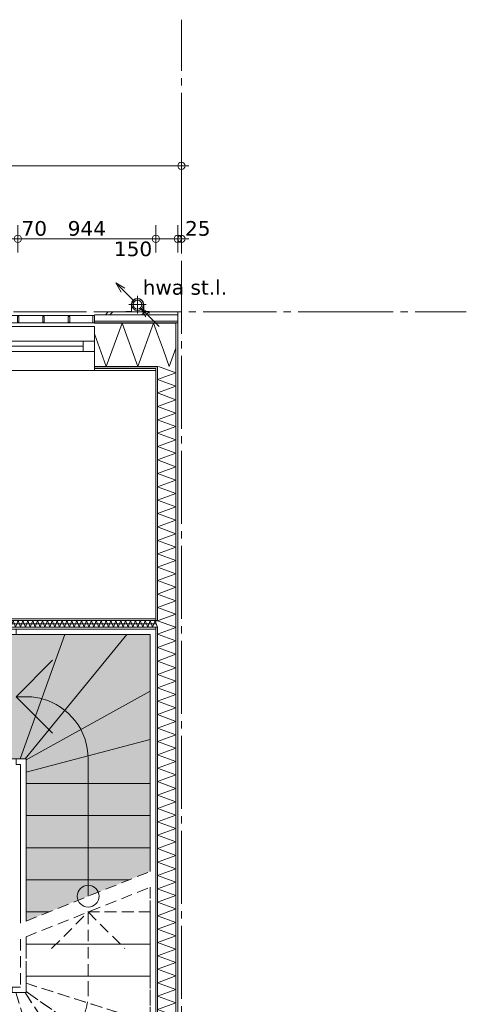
# Model space of a CAD drawing. Header units: millimetres. Extents: x -1649 to 77889, y -1550 to 37834.
# Tile 25 of 27: x 23073 to 26130, y 2512 to 9250. Entities that reach past the tile are written whole.
import ezdxf

# ---------------------------------------------------------------- set-up
doc = ezdxf.new("R2010")
doc.units = ezdxf.units.MM
doc.header["$MEASUREMENT"] = 0
doc.linetypes.add('B0204', pattern=[650, 500, -50, 50, -50])
doc.linetypes.add('B0701', pattern=[117.059997, 77.999997, -39.06])
for name, color, linetype in [('24 Trappen', 7, 'Continuous'), ('24 Trappen Afdek-arcering', 7, 'Continuous'), ('34 Balustrades', 7, 'Continuous'), ('52 Riolering.SCHOON', 7, 'Continuous'), ('A Stramien.module', 7, 'Continuous'), ('New_21 Buitenwanden', 7, 'Continuous'), ('New_21 Buitenwanden 2D arcering', 7, 'Continuous'), ('New_21 Buitenwanden Afdek-arcering', 7, 'Continuous'), ('New_21 Buitenwanden Deuren', 7, 'Continuous'), ('New_21 Buitenwanden Doorsnede-arcering', 7, 'Continuous'), ('New_21 Buitenwanden Laagscheidingslijnen', 7, 'Continuous'), ('New_21 Buitenwanden Ramen', 7, 'Continuous'), ('New_22 C Binnenwanden', 7, 'Continuous'), ('New_22 C Binnenwanden Deuren', 7, 'Continuous'), ('New_22 C Binnenwanden Doorsnede-arcering', 7, 'Continuous'), ('New_22 C Binnenwanden Laagscheidingslijnen', 7, 'Continuous'), ('New_Z Gebruiksopp Zone omranding', 7, 'Continuous'), ('Tekst_dim 1_ 100 .SO_VO', 7, 'Continuous')]:
    doc.layers.add(name, color=color, linetype=linetype)
doc.styles.add('GENERATED_STYLE_2', font='verdana.ttf')
doc.dimstyles.new('GENERATED_STYLE__1', dxfattribs={"dimtxt": 100, "dimasz": 95, "dimexe": 0.18, "dimexo": 0.0625, "dimgap": 0, "dimtad": 1, "dimtih": 1, "dimtoh": 1, "dimdec": 0, "dimzin": 0, "dimdsep": 46, "dimtxsty": 'GENERATED_STYLE_2', "dimblk": 'ARROWHEAD_7', "dimblk1": 'ARROWHEAD_7', "dimblk2": 'ARROWHEAD_7', "dimcen": 0.09, "dimse1": 1, "dimse2": 1, "dimclrd": 9, "dimclre": 9, "dimclrt": 9, "dimadec": 1, "dimazin": 0, "dimtfac": 1, "dimtdec": 4, "dimtmove": 0, "dimatfit": 3, "dimfxl": 1, "dimtolj": 1, "dimtzin": 0, "dimarcsym": 0})
doc.dimstyles.new('GENERATED_STYLE__2', dxfattribs={"dimtxt": 100, "dimasz": 95, "dimexe": 0.18, "dimexo": 0.0625, "dimgap": 0, "dimtad": 1, "dimdec": 0, "dimzin": 0, "dimdsep": 46, "dimtxsty": 'GENERATED_STYLE_2', "dimblk": 'ARROWHEAD_7', "dimblk1": 'ARROWHEAD_7', "dimblk2": 'ARROWHEAD_7', "dimcen": 0.09, "dimse1": 1, "dimse2": 1, "dimclrd": 9, "dimclre": 9, "dimclrt": 9, "dimadec": 1, "dimazin": 0, "dimtfac": 1, "dimtdec": 4, "dimtmove": 0, "dimatfit": 3, "dimfxl": 1, "dimtolj": 1, "dimtzin": 0, "dimarcsym": 0})
pattern_1 = [(180, (19680, 0), (0, 25), [])]
pattern_2 = [(270, (19680, 0), (25, 0), [])]

# ---------------------------------------------------------------- blocks, each defined once
blk = doc.blocks.new('Stair_4_3', base_point=(19680, 0))
at = {"layer": '24 Trappen Afdek-arcering', "linetype": 'Continuous', "lineweight": 0, "true_color": 0xffffff}
for points in [[(22991, 4192), (23049, 4192), (23075.9, 4192), (23383, 5042), (23049, 5042), (22991, 5042)], [(23383, 5042), (23075.9, 4192), (23109.9, 4192), (23806.2, 5042)], [(23806.2, 5042), (23109.9, 4192), (23117, 4192), (23117, 4184.9), (23967, 4655.6), (23967, 5042)], [(23117, 4184.9), (23117, 4100.2), (23967, 4323.2), (23967, 4655.6)], [(23117, 4023.9), (23967, 4023.9), (23967, 4323.2), (23117, 4100.2)], [(23117, 4023.9), (23117, 3803.9), (23967, 3803.9), (23967, 4023.9)], [(23117, 3803.9), (23117, 3583.9), (23967, 3583.9), (23967, 3803.9)], [(23117, 3583.9), (23117, 3363.9), (23822.7, 3363.9), (23967, 3421.6), (23967, 3583.9)], [(23117, 3363.9), (23117, 3143.9), (23272.7, 3143.9), (23822.7, 3363.9)], [(23117, 3081.6), (23272.7, 3143.9), (23117, 3143.9)]]:
    blk.add_hatch(color=7, dxfattribs=at).paths.add_polyline_path(points)
at = {"layer": '24 Trappen', "color": 9, "linetype": 'Continuous', "lineweight": 0}
for p, q in [((24005, 5080), (23049, 5080)), ((23049, 5080), (23049, 5042)), ((24005, 3436.8), (24005, 5080)), ((23049, 5042), (22991, 5042)), ((22991, 5042), (22991, 4192)), ((23049, 5042), (23967, 5042)), ((23383, 5042), (23049, 5042)), ((23383, 5042), (23075.9, 4192)), ((23075.9, 4192), (23383, 5042)), ((23806.2, 5042), (23109.9, 4192)), ((23109.9, 4192), (23806.2, 5042)), ((23806.2, 5042), (23383, 5042)), ((23967, 5042), (23806.2, 5042)), ((23967, 5042), (23967, 3421.6)), ((23967, 4655.6), (23967, 5042)), ((23049, 4617), (23299, 4867)), ((23967, 4655.6), (23117, 4184.9)), ((23117, 4184.9), (23967, 4655.6)), ((23967, 4323.2), (23967, 4655.6)), ((23117, 4617), (23049, 4617)), ((23299, 4367), (23049, 4617)), ((23967, 4323.2), (23117, 4100.2)), ((23117, 4100.2), (23967, 4323.2)), ((23967, 4023.9), (23967, 4323.2)), ((22991, 4192), (23049, 4192)), ((23117, 4192), (23049, 4192)), ((23049, 4192), (23049, 4154)), ((23049, 4192), (23075.9, 4192)), ((23075.9, 4192), (23109.9, 4192)), ((23109.9, 4192), (23117, 4192)), ((23117, 3081.6), (23117, 4192)), ((23117, 4192), (23117, 4184.9)), ((23117, 4184.9), (23117, 4100.2)), ((23542, 3251.6), (23542, 4192)), ((23049, 4154), (23079, 4154)), ((23079, 4154), (23079, 3066.4)), ((23117, 4100.2), (23117, 4023.9)), ((23967, 4023.9), (23117, 4023.9)), ((23117, 4023.9), (23117, 3803.9)), ((23117, 4023.9), (23967, 4023.9)), ((23967, 3803.9), (23967, 4023.9)), ((23967, 3803.9), (23117, 3803.9)), ((23117, 3803.9), (23117, 3583.9)), ((23117, 3803.9), (23967, 3803.9)), ((23967, 3583.9), (23967, 3803.9)), ((23967, 3583.9), (23117, 3583.9)), ((23117, 3583.9), (23117, 3363.9)), ((23117, 3583.9), (23967, 3583.9)), ((23967, 3421.6), (23967, 3583.9)), ((23822.7, 3363.9), (23117, 3363.9)), ((23117, 3363.9), (23117, 3143.9)), ((23117, 3363.9), (23822.7, 3363.9)), ((23272.7, 3143.9), (23117, 3143.9)), ((23117, 3143.9), (23117, 3081.6)), ((23117, 3143.9), (23272.7, 3143.9))]:
    blk.add_line(p, q, dxfattribs=at)
at = {"layer": '24 Trappen', "color": 9, "linetype": 'B0701', "lineweight": 0}
for p, q in [((23117, 3081.6), (23967, 3421.6)), ((23117, 2973.9), (23967, 3313.9)), ((23967, 3313.9), (23967, 1742)), ((23967, 3143.9), (23967, 3313.9)), ((24005, 1704), (24005, 3329.1)), ((23292, 2893.9), (23542, 3143.9)), ((23967, 3143.9), (23542, 3143.9)), ((23542, 3143.9), (23967, 3143.9)), ((23542, 2592), (23542, 3143.9)), ((23542, 3143.9), (23792, 2893.9)), ((23967, 2923.9), (23967, 3143.9)), ((23117, 2592), (23117, 2973.9)), ((23117, 2973.9), (23117, 2923.9)), ((23079, 2958.7), (23079, 2630)), ((23967, 2923.9), (23117, 2923.9)), ((23117, 2923.9), (23117, 2703.9)), ((23117, 2923.9), (23967, 2923.9)), ((23967, 2703.9), (23967, 2923.9)), ((23967, 2703.9), (23117, 2703.9)), ((23117, 2703.9), (23117, 2656)), ((23117, 2703.9), (23967, 2703.9)), ((23967, 2386), (23967, 2703.9)), ((23079, 2630), (23022.9, 2630)), ((23022.9, 2630), (23022.9, 2592)), ((23967, 2386), (23117, 2656)), ((23117, 2656), (23117, 2599.1)), ((23117, 2656), (23967, 2386)), ((23046.9, 2592), (22992.9, 2592)), ((22992.9, 2592), (22992.9, 1742)), ((23022.9, 2592), (23117, 2592)), ((23306.6, 1742), (23046.9, 2592)), ((23046.9, 2592), (23306.6, 1742)), ((23109.9, 2592), (23046.9, 2592)), ((23673, 1742), (23109.9, 2592)), ((23109.9, 2592), (23673, 1742)), ((23117, 2592), (23109.9, 2592)), ((23967, 2008.7), (23117, 2599.1)), ((23117, 2599.1), (23117, 2592)), ((23117, 2599.1), (23967, 2008.7)), ((23967, 2008.7), (23967, 2386)), ((22992.9, 2167), (23117, 2167)), ((23967, 1742), (23967, 2008.7)), ((22992.9, 1742), (23306.6, 1742)), ((23967, 1742), (23022.9, 1742)), ((23022.9, 1742), (23022.9, 1704)), ((23022.9, 1704), (24005, 1704)), ((23306.6, 1742), (23673, 1742)), ((23673, 1742), (23967, 1742))]:
    blk.add_line(p, q, dxfattribs=at)
at = {"layer": '24 Trappen', "color": 9, "linetype": 'Continuous', "lineweight": 0}
for centre, radius, start, end in [((23117, 4192), 425, 75.35443, 90), ((23117, 4192), 425, 0, 75.35443), ((23542, 3251.6), 75, 0, 180), ((23542, 3251.6), 75, 180, 0)]:
    blk.add_arc(centre, radius, start, end, dxfattribs=at)
at = {"layer": '24 Trappen', "color": 9, "linetype": 'B0701', "lineweight": 0}
for centre, radius, start, end in [((23117, 2592), 425, 277.91245, 0), ((22992.9, 2167), 75, 0, 180), ((22992.9, 2167), 75, 180, 0), ((23117, 2592), 425, 270, 277.91245)]:
    blk.add_arc(centre, radius, start, end, dxfattribs=at)
blk = doc.blocks.new('*X246', base_point=(19680, 0))
at = {"layer": 'New_21 Buitenwanden Doorsnede-arcering', "color": 7, "linetype": 'Continuous', "lineweight": 0}
for p in [(24056.7, 6988), (24143, 7003)]:
    blk.add_line(p, (24097.1, 6877), dxfattribs=at)
blk = doc.blocks.new('*X248', base_point=(19680, 0))
at = {"layer": 'New_21 Buitenwanden Doorsnede-arcering', "color": 7, "linetype": 'Continuous', "lineweight": 0}
for p, q in [((23660, 7230), (23680, 7250)), ((23690, 7230), (23710, 7250)), ((23910, 7230), (23930, 7250)), ((23940, 7230), (23960, 7250))]:
    blk.add_line(p, q, dxfattribs=at)
blk = doc.blocks.new('*X249', base_point=(19680, 0))
at = {"layer": 'New_21 Buitenwanden Doorsnede-arcering', "color": 7, "linetype": 'Continuous', "lineweight": 0}
blk.add_line((24017, 7097.2), (24056.7, 6988), dxfattribs=at)
blk = doc.blocks.new('*X250', base_point=(19680, 0))
at = {"layer": 'New_21 Buitenwanden Doorsnede-arcering', "color": 7, "linetype": 'Continuous', "lineweight": 0}
for p, q in [((23773.9, 7173), (23666.2, 6877)), ((23773.9, 7173), (23881.7, 6877)), ((23989.4, 7173), (23881.7, 6877)), ((23989.4, 7173), (24017, 7097.2)), ((23585, 7100.1), (23666.2, 6877))]:
    blk.add_line(p, q, dxfattribs=at)
blk = doc.blocks.new('Wall_32_3', base_point=(24005, 6850))
at = {"layer": 'New_21 Buitenwanden Doorsnede-arcering', "linetype": 'Continuous', "lineweight": 0, "true_color": 0x000000}
h = blk.add_hatch(dxfattribs=at)
h.set_pattern_fill('325_Houtachtig_plaatmate_E2', color=18, style=0, pattern_type=2)
h.set_pattern_definition(pattern_1)
h.paths.add_polyline_path([(24131.7, 7188), (23585, 7188), (23585, 7173), (24126.1, 7173)])
h = blk.add_hatch(dxfattribs=at)
h.set_pattern_fill('325_Houtachtig_plaatmate_E2', color=18, style=0, pattern_type=2)
h.set_pattern_definition(pattern_1)
h.paths.add_polyline_path([(24143, 7173), (24143, 7188), (24131.7, 7188), (24126.1, 7173)])
h = blk.add_hatch(dxfattribs=at)
h.set_pattern_fill('325_Houtachtig_plaatmate_E2', color=18, style=0, pattern_type=2)
h.set_pattern_definition(pattern_1)
h.paths.add_polyline_path([(24155, 7173), (24155, 7188), (24143, 7188), (24143, 7173)])
h = blk.add_hatch(dxfattribs=at)
h.set_pattern_fill('325_Houtachtig_plaatmate_E2', color=18, style=0, pattern_type=2)
h.set_pattern_definition(pattern_1)
h.paths.add_polyline_path([(24005, 6877), (23585, 6877), (23585, 6862), (24005, 6862)])
h = blk.add_hatch(dxfattribs=at)
h.set_pattern_fill('325_Houtachtig_plaatmate_E2', color=18, style=0, pattern_type=2)
h.set_pattern_definition(pattern_1)
h.paths.add_polyline_path([(24005, 6862), (24009.5, 6862), (24015.1, 6877), (24005, 6877)])
h = blk.add_hatch(dxfattribs=at)
h.set_pattern_fill('325_Houtachtig_plaatmate_E2', color=18, style=0, pattern_type=2)
h.set_pattern_definition(pattern_1)
h.paths.add_polyline_path([(24017, 6862), (24017, 6877), (24015.1, 6877), (24009.5, 6862)])
h = blk.add_hatch(dxfattribs=at)
h.set_pattern_fill('720_Gips_0003', color=18, style=0, pattern_type=2)
h.set_pattern_definition([(180, (19680, 0), (0, 86.6025), [0, -50]), (180, (19655, -43.3), (0, 86.6025), [0, -50])])
h.paths.add_polyline_path([(24005, 6862), (23585, 6862), (23585, 6850), (24005, 6850)])
at = {"layer": 'New_21 Buitenwanden', "color": 9, "linetype": 'Continuous', "lineweight": 0, "flags": 128}
for points in [[(24155, 7250), (23585, 7250)], [(23585, 6850), (24005, 6850)]]:
    blk.add_lwpolyline(points, dxfattribs=at)
at = {"layer": 'New_21 Buitenwanden Laagscheidingslijnen', "color": 9, "linetype": 'Continuous', "lineweight": 0}
for p, q in [((24147.5, 7230), (23585, 7230)), ((24131.7, 7188), (23585, 7188)), ((24017, 7173), (23585, 7173)), ((24126.1, 7173), (24017, 7173)), ((24005, 6877), (23585, 6877)), ((24015.1, 6877), (24005, 6877)), ((24005, 6862), (23585, 6862))]:
    blk.add_line(p, q, dxfattribs=at)
at = {"layer": 'New_21 Buitenwanden Laagscheidingslijnen', "color": 1, "linetype": 'Continuous', "lineweight": 0}
blk.add_line((24005, 6850), (24005, 6862), dxfattribs=at)
at = {"layer": 'New_22 C Binnenwanden', "color": 9, "linetype": 'Continuous', "lineweight": 0, "flags": 128}
for points in [[(24155, 7250), (24155, 7230)], [(24155, 7230), (24155, 7188)], [(24155, 7188), (24155, 7173)]]:
    blk.add_lwpolyline(points, dxfattribs=at)
at = {"layer": 'New_22 C Binnenwanden Laagscheidingslijnen', "color": 9, "linetype": 'Continuous', "lineweight": 0}
for p, q in [((24155, 7230), (24147.5, 7230)), ((24143, 7173), (24126.1, 7173)), ((24143, 7188), (24131.7, 7188)), ((24155, 7188), (24143, 7188)), ((24017, 6877), (24015.1, 6877))]:
    blk.add_line(p, q, dxfattribs=at)
at = {"layer": 'New_22 C Binnenwanden Laagscheidingslijnen', "color": 1, "linetype": 'Continuous', "lineweight": 0}
for p, q in [((24143, 6877), (24143, 7173)), ((24017, 6862), (24017, 6877))]:
    blk.add_line(p, q, dxfattribs=at)
at = {"layer": 'New_21 Buitenwanden', "color": 1, "lineweight": 0}
for name in ['*X248', '*X250', '*X249', '*X246']:
    blk.add_blockref(name, (19680, 0), dxfattribs=at)
blk = doc.blocks.new('*X252', base_point=(19680, 0))
at = {"layer": 'New_22 C Binnenwanden Doorsnede-arcering', "color": 7, "linetype": 'Continuous', "lineweight": 0}
for p, q in [((24022.6, 6877), (24143, 6833.2)), ((24017, 6787.3), (24143, 6833.2)), ((24017, 6787.3), (24143, 6741.5)), ((24017, 6695.6), (24143, 6741.5)), ((24017, 6695.6), (24143, 6649.7)), ((24017, 6603.9), (24143, 6649.7)), ((24017, 6603.9), (24143, 6558)), ((24017, 6512.2), (24143, 6558)), ((24017, 6512.2), (24143, 6466.3)), ((24017, 6420.4), (24143, 6466.3)), ((24017, 6420.4), (24143, 6374.6)), ((24017, 6328.7), (24143, 6374.6)), ((24017, 6328.7), (24143, 6282.9)), ((24017, 6237), (24143, 6282.9)), ((24017, 6237), (24143, 6191.1)), ((24017, 6145.3), (24143, 6191.1)), ((24017, 6145.3), (24143, 6099.4)), ((24017, 6053.6), (24143, 6099.4)), ((24017, 6053.6), (24143, 6007.7)), ((24017, 5961.8), (24143, 6007.7)), ((24017, 5961.8), (24143, 5916)), ((24017, 5870.1), (24143, 5916)), ((24017, 5870.1), (24143, 5824.3)), ((24017, 5778.4), (24143, 5824.3)), ((24017, 5778.4), (24143, 5732.5)), ((24017, 5686.7), (24143, 5732.5)), ((24017, 5686.7), (24143, 5640.8)), ((24017, 5595), (24143, 5640.8)), ((24017, 5595), (24143, 5549.1)), ((24017, 5503.2), (24143, 5549.1)), ((24017, 5503.2), (24143, 5457.4)), ((24017, 5411.5), (24143, 5457.4)), ((24017, 5411.5), (24143, 5365.6)), ((24017, 5319.8), (24143, 5365.6)), ((24017, 5319.8), (24143, 5273.9)), ((24017, 5228.1), (24143, 5273.9)), ((24017, 5228.1), (24143, 5182.2)), ((24021.5, 5138), (24143, 5182.2))]:
    blk.add_line(p, q, dxfattribs=at)
blk = doc.blocks.new('*X253', base_point=(19680, 0))
at = {"layer": 'New_22 C Binnenwanden Doorsnede-arcering', "color": 7, "linetype": 'Continuous', "lineweight": 0}
for q in [(24021.5, 5138), (24138.8, 5092)]:
    blk.add_line((24017, 5136.3), q, dxfattribs=at)
blk = doc.blocks.new('*X254', base_point=(19680, 0))
at = {"layer": 'New_22 C Binnenwanden Doorsnede-arcering', "color": 7, "linetype": 'Continuous', "lineweight": 0}
for p, q in [((24017, 5044.6), (24143, 5090.5)), ((24138.8, 5092), (24143, 5090.5)), ((24017, 5044.6), (24143, 4998.8)), ((24017, 4952.9), (24143, 4998.8)), ((24017, 4952.9), (24143, 4907)), ((24017, 4861.2), (24143, 4907)), ((24017, 4861.2), (24143, 4815.3)), ((24017, 4769.5), (24143, 4815.3)), ((24017, 4769.5), (24143, 4723.6)), ((24017, 4677.7), (24143, 4723.6)), ((24017, 4677.7), (24143, 4631.9)), ((24017, 4586), (24143, 4631.9)), ((24017, 4586), (24143, 4540.2)), ((24017, 4494.3), (24143, 4540.2)), ((24017, 4494.3), (24143, 4448.4)), ((24017, 4402.6), (24143, 4448.4)), ((24017, 4402.6), (24143, 4356.7)), ((24017, 4310.9), (24143, 4356.7)), ((24017, 4310.9), (24143, 4265)), ((24017, 4219.1), (24143, 4265)), ((24017, 4219.1), (24143, 4173.3)), ((24017, 4127.4), (24143, 4173.3)), ((24017, 4127.4), (24143, 4081.6)), ((24017, 4035.7), (24143, 4081.6)), ((24017, 4035.7), (24143, 3989.8)), ((24017, 3944), (24143, 3989.8)), ((24017, 3944), (24143, 3898.1)), ((24017, 3852.3), (24143, 3898.1)), ((24017, 3852.3), (24143, 3806.4)), ((24017, 3760.5), (24143, 3806.4)), ((24017, 3760.5), (24143, 3714.7)), ((24017, 3668.8), (24143, 3714.7)), ((24017, 3668.8), (24143, 3623)), ((24017, 3577.1), (24143, 3623)), ((24017, 3577.1), (24143, 3531.2)), ((24017, 3485.4), (24143, 3531.2)), ((24017, 3485.4), (24143, 3439.5)), ((24017, 3393.7), (24143, 3439.5)), ((24017, 3393.7), (24143, 3347.8)), ((24017, 3301.9), (24143, 3347.8)), ((24017, 3301.9), (24143, 3256.1)), ((24017, 3210.2), (24143, 3256.1)), ((24017, 3210.2), (24143, 3164.4)), ((24017, 3118.5), (24143, 3164.4)), ((24017, 3118.5), (24143, 3072.6)), ((24017, 3026.8), (24143, 3072.6)), ((24017, 3026.8), (24143, 2980.9)), ((24017, 2935.1), (24143, 2980.9)), ((24017, 2935.1), (24143, 2889.2)), ((24017, 2843.3), (24143, 2889.2)), ((24017, 2843.3), (24143, 2797.5)), ((24017, 2751.6), (24143, 2797.5)), ((24017, 2751.6), (24143, 2705.8)), ((24017, 2659.9), (24143, 2705.8)), ((24017, 2659.9), (24143, 2614)), ((24017, 2568.2), (24143, 2614)), ((24017, 2568.2), (24143, 2522.3)), ((24017, 2476.5), (24143, 2522.3)), ((24017, 2476.5), (24143, 2430.6)), ((24017, 2384.7), (24143, 2430.6)), ((24017, 2384.7), (24143, 2338.9)), ((24017, 2293), (24143, 2338.9)), ((24017, 2293), (24143, 2247.2)), ((24017, 2201.3), (24143, 2247.2)), ((24017, 2201.3), (24143, 2155.4)), ((24017, 2109.6), (24143, 2155.4)), ((24017, 2109.6), (24143, 2063.7)), ((24017, 2017.9), (24143, 2063.7)), ((24017, 2017.9), (24143, 1972)), ((24017, 1926.1), (24143, 1972)), ((24017, 1926.1), (24143, 1880.3)), ((24017, 1834.4), (24143, 1880.3)), ((24017, 1834.4), (24143, 1788.5)), ((24017, 1742.7), (24143, 1788.5)), ((24017, 1742.7), (24143, 1696.8)), ((24129.7, 1692), (24143, 1696.8))]:
    blk.add_line(p, q, dxfattribs=at)
blk = doc.blocks.new('Wall_33_3', base_point=(24005, 400))
at = {"layer": 'New_22 C Binnenwanden Doorsnede-arcering', "linetype": 'Continuous', "lineweight": 0, "true_color": 0x000000}
h = blk.add_hatch(dxfattribs=at)
h.set_pattern_fill('325_Houtachtig_plaatmate_E2', color=18, style=0, pattern_type=2)
h.set_pattern_definition(pattern_2)
h.paths.add_polyline_path([(24155, 77), (24155, 7173), (24143, 7173), (24143, 77)])
h = blk.add_hatch(dxfattribs=at)
h.set_pattern_fill('325_Houtachtig_plaatmate_E2', color=18, style=0, pattern_type=2)
h.set_pattern_definition(pattern_2)
h.paths.add_polyline_path([(24005, 6850), (24009.5, 6862), (24005, 6862)])
h = blk.add_hatch(dxfattribs=at)
h.set_pattern_fill('325_Houtachtig_plaatmate_E2', color=18, style=0, pattern_type=2)
h.set_pattern_definition(pattern_2)
h.paths.add_polyline_path([(24017, 5150), (24017, 6862), (24009.5, 6862), (24005, 6850), (24005, 5150)])
h = blk.add_hatch(dxfattribs=at)
h.set_pattern_fill('325_Houtachtig_plaatmate_E2', color=18, style=0, pattern_type=2)
h.set_pattern_definition(pattern_2)
h.paths.add_polyline_path([(24017, 5138), (24017, 5150), (24005, 5150), (24005, 5138)])
h = blk.add_hatch(dxfattribs=at)
h.set_pattern_fill('325_Houtachtig_plaatmate_E2', color=18, style=0, pattern_type=2)
h.set_pattern_definition(pattern_2)
h.paths.add_polyline_path([(24017, 5080), (24017, 5092), (24005, 5092), (24005, 5080)])
h = blk.add_hatch(dxfattribs=at)
h.set_pattern_fill('325_Houtachtig_plaatmate_E2', color=18, style=0, pattern_type=2)
h.set_pattern_definition(pattern_2)
h.paths.add_polyline_path([(24017, 1704), (24017, 5080), (24005, 5080), (24005, 1704)])
at = {"layer": 'New_21 Buitenwanden Laagscheidingslijnen', "color": 1, "linetype": 'Continuous', "lineweight": 0}
blk.add_line((24005, 6850), (24005, 6862), dxfattribs=at)
at = {"layer": 'New_22 C Binnenwanden', "color": 1, "linetype": 'Continuous', "lineweight": 0, "flags": 128}
for points in [[(24155, 77), (24155, 7173)], [(24005, 6850), (24005, 5150)], [(24005, 5080), (24005, 1704)]]:
    blk.add_lwpolyline(points, dxfattribs=at)
at = {"layer": 'New_22 C Binnenwanden Laagscheidingslijnen', "color": 1, "linetype": 'Continuous', "lineweight": 0}
for p, q in [((24143, 6877), (24143, 7173)), ((24017, 6862), (24017, 6877)), ((24143, 6877), (24143, 373)), ((24017, 6862), (24017, 5138)), ((24017, 5138), (24005, 5138)), ((24005, 5092), (24017, 5092)), ((24017, 5092), (24017, 1692))]:
    blk.add_line(p, q, dxfattribs=at)
at = {"layer": 'New_22 C Binnenwanden', "color": 1, "lineweight": 0}
for name in ['*X252', '*X253', '*X254']:
    blk.add_blockref(name, (19680, 0), dxfattribs=at)
blk = doc.blocks.new('*X292', base_point=(19680, 0))
at = {"layer": 'New_22 C Binnenwanden Doorsnede-arcering', "color": 7, "linetype": 'Continuous', "lineweight": 0}
for p in [(24005, 5123.2), (24017, 5093.8)]:
    blk.add_line(p, (24016.3, 5092), dxfattribs=at)
blk = doc.blocks.new('*X293', base_point=(19680, 0))
at = {"layer": 'New_22 C Binnenwanden Doorsnede-arcering', "color": 7, "linetype": 'Continuous', "lineweight": 0}
blk.add_line((22129, 5125.4), (22141, 5092.5), dxfattribs=at)
blk = doc.blocks.new('*X294', base_point=(19680, 0))
at = {"layer": 'New_22 C Binnenwanden Doorsnede-arcering', "color": 7, "linetype": 'Continuous', "lineweight": 0}
for p, q in [((22995, 5138), (22991, 5126.9)), ((22995, 5138), (23011.8, 5092)), ((23028.5, 5138), (23011.8, 5092)), ((23028.5, 5138), (23045.3, 5092)), ((23062, 5138), (23045.3, 5092)), ((23062, 5138), (23078.8, 5092)), ((23095.5, 5138), (23078.8, 5092)), ((23095.5, 5138), (23112.2, 5092)), ((23129, 5138), (23112.2, 5092)), ((23129, 5138), (23145.7, 5092)), ((23162.5, 5138), (23145.7, 5092)), ((23162.5, 5138), (23179.2, 5092)), ((23196, 5138), (23179.2, 5092)), ((23196, 5138), (23212.7, 5092)), ((23229.4, 5138), (23212.7, 5092)), ((23229.4, 5138), (23246.2, 5092)), ((23262.9, 5138), (23246.2, 5092)), ((23262.9, 5138), (23279.7, 5092)), ((23296.4, 5138), (23279.7, 5092)), ((23296.4, 5138), (23313.2, 5092)), ((23329.9, 5138), (23313.2, 5092)), ((23329.9, 5138), (23346.6, 5092)), ((23363.4, 5138), (23346.6, 5092)), ((23363.4, 5138), (23380.1, 5092)), ((23396.9, 5138), (23380.1, 5092)), ((23396.9, 5138), (23413.6, 5092)), ((23430.3, 5138), (23413.6, 5092)), ((23430.3, 5138), (23447.1, 5092)), ((23463.8, 5138), (23447.1, 5092)), ((23463.8, 5138), (23480.6, 5092)), ((23497.3, 5138), (23480.6, 5092)), ((23497.3, 5138), (23514.1, 5092)), ((23530.8, 5138), (23514.1, 5092)), ((23530.8, 5138), (23547.5, 5092)), ((23564.3, 5138), (23547.5, 5092)), ((23564.3, 5138), (23581, 5092)), ((23597.8, 5138), (23581, 5092)), ((23597.8, 5138), (23614.5, 5092)), ((23631.3, 5138), (23614.5, 5092)), ((23631.3, 5138), (23648, 5092)), ((23664.7, 5138), (23648, 5092)), ((23664.7, 5138), (23681.5, 5092)), ((23698.2, 5138), (23681.5, 5092)), ((23698.2, 5138), (23715, 5092)), ((23731.7, 5138), (23715, 5092)), ((23731.7, 5138), (23748.5, 5092)), ((23765.2, 5138), (23748.5, 5092)), ((23765.2, 5138), (23781.9, 5092)), ((23798.7, 5138), (23781.9, 5092)), ((23798.7, 5138), (23815.4, 5092)), ((23832.2, 5138), (23815.4, 5092)), ((23832.2, 5138), (23848.9, 5092)), ((23865.7, 5138), (23848.9, 5092)), ((23865.7, 5138), (23882.4, 5092)), ((23899.1, 5138), (23882.4, 5092)), ((23899.1, 5138), (23915.9, 5092)), ((23932.6, 5138), (23915.9, 5092)), ((23932.6, 5138), (23949.4, 5092)), ((23966.1, 5138), (23949.4, 5092)), ((23966.1, 5138), (23982.9, 5092)), ((23999.6, 5138), (23982.9, 5092)), ((23999.6, 5138), (24005, 5123.2))]:
    blk.add_line(p, q, dxfattribs=at)
blk = doc.blocks.new('D1 bl 26[12]_3', base_point=(19680, 0))
at = {"layer": 'New_22 C Binnenwanden Deuren', "color": 7, "linetype": 'Continuous', "lineweight": 0}
for p, q in [((22191, 5160), (22141, 5160)), ((22141, 5160), (22141, 5070)), ((22141, 5138), (22141, 5150)), ((22141, 5092), (22141, 5138)), ((22191, 5070), (22191, 5160)), ((22991, 5160), (22941, 5160)), ((22941, 5160), (22941, 5070)), ((22991, 5070), (22991, 5160)), ((22991, 5138), (22991, 5150)), ((22991, 5092), (22991, 5138)), ((22141, 5080), (22141, 5092)), ((22141, 5070), (22191, 5070)), ((22191, 5070), (22191, 5110)), ((22191, 5110), (22941, 5110)), ((22191, 5070), (22191, 4320)), ((22941, 5070), (22191, 5070)), ((22941, 5110), (22941, 5070)), ((22941, 5070), (22991, 5070)), ((22991, 5080), (22991, 5092))]:
    blk.add_line(p, q, dxfattribs=at)
blk.add_arc((22191, 5070), 750, 270, 0, dxfattribs=at)
blk = doc.blocks.new('Wall_39_3', base_point=(22106, 5115))
at = {"layer": 'New_22 C Binnenwanden Doorsnede-arcering', "linetype": 'Continuous', "lineweight": 0, "true_color": 0x000000}
h = blk.add_hatch(dxfattribs=at)
h.set_pattern_fill('325_Houtachtig_plaatmate_E2', color=18, style=0, pattern_type=2)
h.set_pattern_definition(pattern_1)
h.paths.add_polyline_path([(22083, 5138), (22141, 5138), (22141, 5150), (22083, 5150)])
h = blk.add_hatch(dxfattribs=at)
h.set_pattern_fill('325_Houtachtig_plaatmate_E2', color=18, style=0, pattern_type=2)
h.set_pattern_definition(pattern_1)
h.paths.add_polyline_path([(24005, 5150), (22991, 5150), (22991, 5138), (24005, 5138)])
h = blk.add_hatch(dxfattribs=at)
h.set_pattern_fill('325_Houtachtig_plaatmate_E2', color=18, style=0, pattern_type=2)
h.set_pattern_definition(pattern_1)
h.paths.add_polyline_path([(22991, 5080), (24005, 5080), (24005, 5092), (22991, 5092)])
at = {"layer": 'New_22 C Binnenwanden', "color": 1, "linetype": 'Continuous', "lineweight": 0}
for p, q in [((22141, 5138), (22141, 5150)), ((22141, 5092), (22141, 5138)), ((22991, 5138), (22991, 5150)), ((22991, 5092), (22991, 5138)), ((22141, 5080), (22141, 5092)), ((22991, 5080), (22991, 5092))]:
    blk.add_line(p, q, dxfattribs=at)
at = {"layer": 'New_22 C Binnenwanden', "color": 1, "linetype": 'Continuous', "lineweight": 0, "flags": 128}
for points in [[(22141, 5150), (22083, 5150)], [(24005, 5150), (22991, 5150)], [(22991, 5080), (24005, 5080)]]:
    blk.add_lwpolyline(points, dxfattribs=at)
at = {"layer": 'New_22 C Binnenwanden Laagscheidingslijnen', "color": 1, "linetype": 'Continuous', "lineweight": 0}
for p, q in [((22129, 5138), (22083, 5138)), ((22141, 5138), (22129, 5138)), ((24005, 5138), (22991, 5138)), ((24017, 5138), (24005, 5138)), ((22141, 5092), (22129, 5092)), ((24005, 5092), (22991, 5092)), ((24005, 5092), (24017, 5092))]:
    blk.add_line(p, q, dxfattribs=at)
at = {"layer": 'New_22 C Binnenwanden', "color": 1, "lineweight": 0}
for name in ['*X293', '*X294', '*X292']:
    blk.add_blockref(name, (19680, 0), dxfattribs=at)
at = {"layer": 'New_22 C Binnenwanden Deuren', "color": 7, "linetype": 'Continuous', "lineweight": 0}
blk.add_blockref('D1 bl 26[12]_3', (19680, 0), dxfattribs=at)
blk = doc.blocks.new('Rnx horizontaal 26[6]_3', base_point=(19680, 0))
at = {"layer": 'New_21 Buitenwanden Ramen', "color": 7, "linetype": 'Continuous', "lineweight": 0}
for p, q in [((23585, 7150), (21353, 7150)), ((21353, 7150), (21353, 7130)), ((23585, 7150), (23585, 7130)), ((21353, 7130), (21353, 7088)), ((21353, 7088), (21353, 7073)), ((23585, 7130), (23585, 7088)), ((23585, 7088), (23585, 7073)), ((21353, 7073), (21353, 7050)), ((21429, 7050), (21353, 7050)), ((21353, 7050), (21353, 6980)), ((21353, 7050), (21353, 6980)), ((21429, 6980), (21429, 7050)), ((22431, 7050), (21429, 7050)), ((22431, 7015), (21429, 7015)), ((22469, 7050), (22431, 7050)), ((22431, 7050), (22431, 6980)), ((22507, 7050), (22469, 7050)), ((22507, 6980), (22507, 7050)), ((23509, 7050), (22507, 7050)), ((23509, 7015), (22507, 7015)), ((23585, 7050), (23509, 7050)), ((23509, 7050), (23509, 6980)), ((23585, 7073), (23585, 7050)), ((23585, 7050), (23585, 6980)), ((23585, 7050), (23585, 6980)), ((21353, 6980), (21429, 6980)), ((21353, 6980), (21353, 6877)), ((21353, 6980), (21353, 6877)), ((21429, 6980), (22431, 6980)), ((22431, 6980), (22469, 6980)), ((22469, 6980), (22507, 6980)), ((22507, 6980), (23509, 6980)), ((23509, 6980), (23585, 6980)), ((23585, 6980), (23585, 6877)), ((23585, 6980), (23585, 6877)), ((21353, 6877), (21353, 6862)), ((21353, 6877), (21353, 6862)), ((23585, 6877), (23585, 6862)), ((23585, 6877), (23585, 6862)), ((21353, 6850), (21341, 6850)), ((21353, 6850), (21341, 6850)), ((21353, 6862), (21353, 6850)), ((21353, 6862), (21353, 6850)), ((23585, 6850), (21353, 6850)), ((23585, 6862), (23585, 6850)), ((23585, 6862), (23585, 6850)), ((23585, 6850), (23597, 6850)), ((23585, 6850), (23597, 6850))]:
    blk.add_line(p, q, dxfattribs=at)
blk = doc.blocks.new('DS1 in wand 26[14]_3', base_point=(19680, 0))
at = {"layer": 'New_21 Buitenwanden Deuren', "color": 7, "linetype": 'Continuous', "lineweight": 0}
for p, q in [((21014, 7270), (20964, 7320)), ((20814, 7150), (20814, 7270)), ((20814, 7270), (21014, 7270)), ((21014, 7270), (20964, 7220)), ((20275, 7150), (21353, 7150)), ((21353, 7150), (21353, 7130)), ((21353, 7130), (21353, 7088)), ((21353, 7088), (21353, 7073)), ((21353, 7073), (21353, 6980)), ((20275, 6975), (21353, 6975)), ((20275, 6915), (20275, 6975)), ((21353, 6975), (21353, 6915)), ((21353, 6915), (20275, 6915)), ((21353, 6910), (21353, 6877)), ((21353, 6910), (21353, 6877)), ((21353, 6877), (21353, 6862)), ((21353, 6877), (21353, 6862)), ((20275, 6850), (21353, 6850)), ((21353, 6862), (21353, 6850)), ((21353, 6862), (21353, 6850)), ((21353, 6850), (21429, 6850)), ((21353, 6850), (21429, 6850))]:
    blk.add_line(p, q, dxfattribs=at)
blk = doc.blocks.new('Wall_47_3', base_point=(20275, 6850))
at = {"layer": 'New_21 Buitenwanden 2D arcering', "linetype": 'Continuous', "lineweight": 0, "true_color": 0xffffff}
blk.add_hatch(color=7, dxfattribs=at).paths.add_polyline_path([(21353, 6980), (21353, 6910), (22436, 6910), (22436, 6980)])
at = {"layer": 'New_21 Buitenwanden Afdek-arcering', "linetype": 'Continuous', "lineweight": 0, "true_color": 0xffffff}
blk.add_hatch(color=7, dxfattribs=at).paths.add_polyline_path([(21353, 7150), (20275, 7150), (20275, 6850), (21353, 6850)])
at = {"layer": 'New_21 Buitenwanden', "color": 9, "linetype": 'Continuous', "lineweight": 0}
for p, q in [((23585, 7150), (23585, 7130)), ((23585, 7130), (23585, 7088)), ((23585, 7088), (23585, 7073)), ((23585, 7073), (23585, 7050)), ((23585, 7050), (23585, 6980)), ((23585, 6980), (23585, 6877)), ((23585, 6877), (23585, 6862)), ((23585, 6862), (23585, 6850)), ((23585, 6850), (23597, 6850))]:
    blk.add_line(p, q, dxfattribs=at)
at = {"layer": 'New_21 Buitenwanden Deuren', "color": 7, "linetype": 'Continuous', "lineweight": 0}
blk.add_blockref('DS1 in wand 26[14]_3', (19680, 0), dxfattribs=at)
at = {"layer": 'New_21 Buitenwanden Ramen', "color": 7, "linetype": 'Continuous', "lineweight": 0}
blk.add_blockref('Rnx horizontaal 26[6]_3', (19680, 0), dxfattribs=at)
blk = doc.blocks.new('Railing_4_3', base_point=(19680, 0))
at = {"layer": '34 Balustrades', "color": 9, "linetype": 'Continuous', "lineweight": 0, "flags": 128}
for points in [[(20275, 7225), (20275, 7175), (23585, 7175), (23585, 7225)], [(20275, 7225), (20275, 7175), (23585, 7175), (23585, 7225)], [(20275, 7225), (20275, 7175), (20285, 7175), (20285, 7225)], [(23575, 7225), (23575, 7175), (23585, 7175), (23585, 7225)]]:
    blk.add_lwpolyline(points, close=True, dxfattribs=at)
at = {"layer": '34 Balustrades', "color": 7, "linetype": 'Continuous', "lineweight": 0, "flags": 128}
for points in [[(20444.2, 7220), (20444.2, 7180), (20454.2, 7180), (20454.2, 7220)], [(20618.4, 7220), (20618.4, 7180), (20628.4, 7180), (20628.4, 7220)], [(20792.6, 7220), (20792.6, 7180), (20802.6, 7180), (20802.6, 7220)], [(20966.8, 7220), (20966.8, 7180), (20976.8, 7180), (20976.8, 7220)], [(21141.1, 7220), (21141.1, 7180), (21151.1, 7180), (21151.1, 7220)], [(21315.3, 7220), (21315.3, 7180), (21325.3, 7180), (21325.3, 7220)], [(21489.5, 7220), (21489.5, 7180), (21499.5, 7180), (21499.5, 7220)], [(21663.7, 7220), (21663.7, 7180), (21673.7, 7180), (21673.7, 7220)], [(21837.9, 7220), (21837.9, 7180), (21847.9, 7180), (21847.9, 7220)], [(22012.1, 7220), (22012.1, 7180), (22022.1, 7180), (22022.1, 7220)], [(22186.3, 7220), (22186.3, 7180), (22196.3, 7180), (22196.3, 7220)], [(22360.5, 7220), (22360.5, 7180), (22370.5, 7180), (22370.5, 7220)], [(22534.7, 7220), (22534.7, 7180), (22544.7, 7180), (22544.7, 7220)], [(22708.9, 7220), (22708.9, 7180), (22718.9, 7180), (22718.9, 7220)], [(22883.2, 7220), (22883.2, 7180), (22893.2, 7180), (22893.2, 7220)], [(23057.4, 7220), (23057.4, 7180), (23067.4, 7180), (23067.4, 7220)], [(23231.6, 7220), (23231.6, 7180), (23241.6, 7180), (23241.6, 7220)], [(23405.8, 7220), (23405.8, 7180), (23415.8, 7180), (23415.8, 7220)]]:
    blk.add_lwpolyline(points, close=True, dxfattribs=at)
blk = doc.blocks.new('Standard grid marker')
at = {"layer": 'A Stramien.module', "color": 7, "linetype": 'B0204', "lineweight": 0}
for p, q in [((1000, 0), (0, 0)), ((1000, 0), (7000, 0)), ((7000, 0), (8000, 0))]:
    blk.add_line(p, q, dxfattribs=at)
blk = doc.blocks.new('Standard grid marker_2')
at = {"layer": 'A Stramien.module', "color": 7, "linetype": 'B0204', "lineweight": 0}
for q in [(0, 0), (9800, 0)]:
    blk.add_line((1000, 0), q, dxfattribs=at)
blk = doc.blocks.new('Regenpijp 26[23]_3', base_point=(23880, 7290))
at = {"layer": '52 Riolering.SCHOON', "color": 7, "linetype": 'Continuous', "lineweight": 0, "flags": 128}
for points in [[(23960, 7250), (23920.2, 7250), (23920.2, 7300, 1), (23839.8, 7300), (23839.8, 7250), (23800, 7250), (23800, 7252), (23838, 7252), (23838, 7300, -1), (23922, 7300), (23922, 7252), (23960, 7252)], [(23960, 7250), (23920.2, 7250), (23920.2, 7300, 1), (23839.8, 7300), (23839.8, 7250), (23800, 7250), (23800, 7252), (23838, 7252), (23838, 7300, -1), (23922, 7300), (23922, 7252), (23960, 7252)], [(23960, 7250), (23920.2, 7250), (23920.2, 7300, 1), (23839.8, 7300), (23839.8, 7250), (23800, 7250), (23800, 7252), (23838, 7252), (23838, 7300, -1), (23922, 7300), (23922, 7252), (23960, 7252)], [(23960, 7250), (23920.2, 7250), (23920.2, 7300, 1), (23839.8, 7300), (23839.8, 7250), (23800, 7250), (23800, 7252), (23838, 7252), (23838, 7300, -1), (23922, 7300), (23922, 7252), (23960, 7252)], [(23960, 7250), (23920.2, 7250), (23920.2, 7300, 1), (23839.8, 7300), (23839.8, 7250), (23800, 7250), (23800, 7252), (23838, 7252), (23838, 7300, -1), (23922, 7300), (23922, 7252), (23960, 7252)], [(23960, 7250), (23920.2, 7250), (23920.2, 7300, 1), (23839.8, 7300), (23839.8, 7250), (23800, 7250), (23800, 7252), (23838, 7252), (23838, 7300, -1), (23922, 7300), (23922, 7252), (23960, 7252)], [(23960, 7250), (23920.2, 7250), (23920.2, 7300, 1), (23839.8, 7300), (23839.8, 7250), (23800, 7250), (23800, 7252), (23838, 7252), (23838, 7300, -1), (23922, 7300), (23922, 7252), (23960, 7252)], [(23960, 7250), (23920.2, 7250), (23920.2, 7300, 1), (23839.8, 7300), (23839.8, 7250), (23800, 7250), (23800, 7252), (23838, 7252), (23838, 7300, -1), (23922, 7300), (23922, 7252), (23960, 7252)], [(23840, 7300, 1), (23920, 7300, 1)]]:
    blk.add_lwpolyline(points, format="xyb", close=True, dxfattribs=at)
blk = doc.blocks.new('*D341', base_point=(19680, 0))
at = {"layer": 'Tekst_dim 1_ 100 .SO_VO', "color": 9, "linetype": 'Continuous', "lineweight": 0}
for p, q in [((18680, 4575), (18680, 6875)), ((18773.7, 6850), (18586.2, 6850)), ((18773.7, 4550), (18586.2, 4550)), ((18680, 4505), (18680, 4575))]:
    blk.add_line(p, q, dxfattribs=at)
for centre in [(18680, 6850), (18680, 4550)]:
    blk.add_circle(centre, 25, dxfattribs=at)
at = {"layer": 'Tekst_dim 1_ 100 .SO_VO', "color": 9, "lineweight": 0, "insert": (18660, 5500.7), "char_height": 100, "attachment_point": 7, "rotation": 90, "style": 'GENERATED_STYLE_2'}
blk.add_mtext('\\A1;{\\pql;\\fVerdana|b0|i0|c0|p0;\\W1.000000;2.300}', dxfattribs=at)
blk = doc.blocks.new('ARROWHEAD_7')
at = {"color": 0, "linetype": 'Continuous', "lineweight": 0}
for p, q in [((0, 0), (-1, 0)), ((-0.25, 0), (0.25, 0)), ((0, -0.25), (0, 0.25))]:
    blk.add_line(p, q, dxfattribs=at)
blk.add_circle((0, 0), 0.25, dxfattribs=at)
blk = doc.blocks.new('*D342', base_point=(19680, 0))
at = {"layer": 'Tekst_dim 1_ 100 .SO_VO', "color": 9, "linetype": 'Continuous', "lineweight": 0}
for p, q in [((18680, 7225), (18680, 7300)), ((18773.7, 7250), (18586.2, 7250)), ((18680, 6875), (18680, 7225)), ((18680, 4575), (18680, 6875))]:
    blk.add_line(p, q, dxfattribs=at)
blk.add_circle((18680, 7250), 25, dxfattribs=at)
at = {"layer": 'Tekst_dim 1_ 100 .SO_VO', "color": 9, "lineweight": 0, "insert": (18660, 6919.2), "char_height": 100, "attachment_point": 7, "rotation": 90, "style": 'GENERATED_STYLE_2'}
blk.add_mtext('\\A1;{\\pql;\\fVerdana|b0|i0|c0|p0;\\W1.000000;400}', dxfattribs=at)
blk = doc.blocks.new('*D350', base_point=(19680, 0))
at = {"layer": 'Tekst_dim 1_ 100 .SO_VO', "color": 9, "linetype": 'Continuous', "lineweight": 0}
for p, q in [((22991, 7656.2), (22991, 7843.8)), ((23061, 7656.2), (23061, 7843.8)), ((22166, 7750), (23016, 7750)), ((23016, 7750), (23086, 7750))]:
    blk.add_line(p, q, dxfattribs=at)
for centre in [(22991, 7750), (23061, 7750)]:
    blk.add_circle(centre, 25, dxfattribs=at)
blk = doc.blocks.new('*D351', base_point=(19680, 0))
at = {"layer": 'Tekst_dim 1_ 100 .SO_VO', "color": 9, "linetype": 'Continuous', "lineweight": 0}
for p, q in [((23061, 7656.2), (23061, 7843.8)), ((24005, 7656.2), (24005, 7843.8)), ((23016, 7750), (23086, 7750)), ((23086, 7750), (24030, 7750))]:
    blk.add_line(p, q, dxfattribs=at)
for centre in [(23061, 7750), (24005, 7750)]:
    blk.add_circle(centre, 25, dxfattribs=at)
at = {"layer": 'Tekst_dim 1_ 100 .SO_VO', "color": 9, "lineweight": 0, "char_height": 100, "attachment_point": 7, "style": 'GENERATED_STYLE_2'}
for s, insert in [('\\A1;{\\pql;\\fVerdana|b0|i0|c0|p0;\\W1.000000;70}', (23086, 7770)), ('\\A1;{\\pql;\\fVerdana|b0|i0|c0|p0;\\W1.000000;944}', (23402.2, 7770)), ('\\A1;{\\pql;\\fVerdana|b0|i0|c0|p0;\\W1.000000;150}', (23718.4, 7630))]:
    blk.add_mtext(s, dxfattribs=dict(at, insert=insert))
blk = doc.blocks.new('*D352', base_point=(19680, 0))
at = {"layer": 'Tekst_dim 1_ 100 .SO_VO', "color": 9, "linetype": 'Continuous', "lineweight": 0}
for p, q in [((24005, 7656.2), (24005, 7843.8)), ((24155, 7656.2), (24155, 7843.8)), ((23086, 7750), (24030, 7750)), ((24030, 7750), (24180, 7750)), ((24155, 7750), (24230, 7750))]:
    blk.add_line(p, q, dxfattribs=at)
for centre in [(24005, 7750), (24155, 7750)]:
    blk.add_circle(centre, 25, dxfattribs=at)
blk = doc.blocks.new('*D353', base_point=(19680, 0))
at = {"layer": 'Tekst_dim 1_ 100 .SO_VO', "color": 9, "linetype": 'Continuous', "lineweight": 0}
for p, q in [((24155, 7656.2), (24155, 7843.8)), ((24180, 7656.2), (24180, 7843.8)), ((24030, 7750), (24180, 7750)), ((24155, 7750), (24180, 7750)), ((24155, 7750), (24230, 7750))]:
    blk.add_line(p, q, dxfattribs=at)
for centre in [(24155, 7750), (24180, 7750)]:
    blk.add_circle(centre, 25, dxfattribs=at)
at = {"layer": 'Tekst_dim 1_ 100 .SO_VO', "color": 9, "lineweight": 0, "insert": (24205, 7770), "char_height": 100, "attachment_point": 7, "style": 'GENERATED_STYLE_2'}
blk.add_mtext('\\A1;{\\pql;\\fVerdana|b0|i0|c0|p0;\\W1.000000;25}', dxfattribs=at)
blk = doc.blocks.new('*D354', base_point=(19680, 0))
at = {"layer": 'Tekst_dim 1_ 100 .SO_VO', "color": 9, "linetype": 'Continuous', "lineweight": 0}
for p, q in [((19680, 8156.2), (19680, 8343.8)), ((24180, 8156.2), (24180, 8343.8)), ((19630, 8250), (19705, 8250)), ((19705, 8250), (24155, 8250)), ((24155, 8250), (24230, 8250))]:
    blk.add_line(p, q, dxfattribs=at)
for centre in [(19680, 8250), (24180, 8250)]:
    blk.add_circle(centre, 25, dxfattribs=at)
at = {"layer": 'Tekst_dim 1_ 100 .SO_VO', "color": 9, "lineweight": 0, "insert": (21730.7, 8270), "char_height": 100, "attachment_point": 7, "style": 'GENERATED_STYLE_2'}
blk.add_mtext('\\A1;{\\pql;\\fVerdana|b0|i0|c0|p0;\\W1.000000;4.500}', dxfattribs=at)
blk = doc.blocks.new('2D HWA 26 KM[24]_3', base_point=(23880, 7300))
at = {"layer": 'Tekst_dim 1_ 100 .SO_VO', "color": 7, "linetype": 'Continuous', "lineweight": 0}
for p, q in [((23858.8, 7321.2), (23731.5, 7448.5)), ((23731.5, 7448.5), (23767.5, 7386.1)), ((23731.5, 7448.5), (23793.9, 7412.5)), ((23880, 7360), (23880, 7240)), ((23820, 7300), (23940, 7300)), ((24028.5, 7151.5), (23901.2, 7278.8)), ((23901.2, 7278.8), (23937.2, 7216.4)), ((23901.2, 7278.8), (23963.6, 7242.8))]:
    blk.add_line(p, q, dxfattribs=at)
at = {"layer": 'Tekst_dim 1_ 100 .SO_VO', "color": 7, "linetype": 'Continuous', "lineweight": 0, "flags": 128}
blk.add_lwpolyline([(23880, 7270, 1), (23880, 7330, 1), (23880, 7270)], format="xyb", close=True, dxfattribs=at)

msp = doc.modelspace()

# ---------------------------------------------------------------- linework, layer by layer
at = {"layer": 'New_Z Gebruiksopp Zone omranding', "color": 254, "linetype": 'Continuous', "lineweight": 0, "true_color": 0xe4e3c5, "flags": 128}
msp.add_lwpolyline([(19855, 6850), (19855, 4515), (22106, 4515), (22106, 5115), (24005, 5115), (24005, 6850), (20275, 6850)], close=True, dxfattribs=at)

# ---------------------------------------------------------------- block references
at = {"layer": '24 Trappen', "color": 253, "linetype": 'Continuous', "lineweight": 0, "true_color": 0x99a3a6}
msp.add_blockref('Stair_4_3', (19680, 0), dxfattribs=at)
at = {"layer": '34 Balustrades', "color": 9, "linetype": 'Continuous', "lineweight": 0}
msp.add_blockref('Railing_4_3', (19680, 0), dxfattribs=at)
at = {"layer": '52 Riolering.SCHOON', "color": 7, "linetype": 'Continuous', "lineweight": 0}
msp.add_blockref('Regenpijp 26[23]_3', (23880, 7290), dxfattribs=at)
at = {"layer": 'A Stramien.module', "color": 1, "linetype": 'Continuous', "lineweight": 0, "zscale": 1000, "rotation": 270}
msp.add_blockref('Standard grid marker_2', (24180, 9250), dxfattribs=at)
at = {"layer": 'A Stramien.module', "color": 1, "linetype": 'Continuous', "lineweight": 0, "zscale": 1000}
msp.add_blockref('Standard grid marker', (18130, 7250), dxfattribs=at)
at = {"layer": 'New_21 Buitenwanden', "color": 1, "lineweight": 0}
for name, p in [('Wall_47_3', (20275, 6850)), ('Wall_32_3', (24005, 6850))]:
    msp.add_blockref(name, p, dxfattribs=at)
at = {"layer": 'New_22 C Binnenwanden', "color": 1, "lineweight": 0}
for name, p in [('Wall_33_3', (24005, 400)), ('Wall_39_3', (22106, 5115))]:
    msp.add_blockref(name, p, dxfattribs=at)
at = {"layer": 'Tekst_dim 1_ 100 .SO_VO', "color": 7, "linetype": 'Continuous', "lineweight": 0}
msp.add_blockref('2D HWA 26 KM[24]_3', (23880, 7300), dxfattribs=at)

# ---------------------------------------------------------------- texts
at = {"layer": 'Tekst_dim 1_ 100 .SO_VO', "color": 94, "linetype": 'Continuous', "lineweight": 0, "insert": (23915.4, 7468.1), "char_height": 100, "attachment_point": 1, "style": 'GENERATED_STYLE_2'}
msp.add_mtext('\\A1;{\\pql;\\fVerdana|b0|i0|c0|p0;\\W1.000000;hwa st.l.}', dxfattribs=at)

# ---------------------------------------------------------------- dimensions: what is measured, and where the dimension line sits
at = {"layer": 'Tekst_dim 1_ 100 .SO_VO', "color": 9, "linetype": 'Continuous', "lineweight": 0}
for base, p1, p2, picture, middle in [((24180, 8250), (19680, 9250), (24180, 9250), '*D354', (21898.2, 8320)), ((24180, 7750), (24155, 3625), (24180, 7951.4), '*D353', (24281.1, 7820)), ((24005, 7750), (23061, 2929), (24005, 3625), '*D351', (23516.4, 7820)), ((23061, 7750), (22991, 2894), (23061, 2929), '*D350', (23162.1, 7820)), ((24155, 7750), (24005, 3625), (24155, 3625), '*D352', (23832.6, 7680))]:
    dim = msp.add_linear_dim(base=base, p1=p1, p2=p2, dimstyle='GENERATED_STYLE__1', dxfattribs=at)
    dim.commit()
    dim.dimension.update_dxf_attribs({"geometry": picture, "text_midpoint": middle, "dimtype": 160})
for base, p1, p2, picture, middle in [((18680, 7250), (23795, 6850), (23870, 7250), '*D342', (18610, 7033.4)), ((18680, 6850), (20963, 4550), (23795, 6850), '*D341', (18610, 5668.2))]:
    dim = msp.add_linear_dim(base=base, p1=p1, p2=p2, angle=90, dimstyle='GENERATED_STYLE__2', dxfattribs=at)
    dim.commit()
    dim.dimension.update_dxf_attribs({"geometry": picture, "text_midpoint": middle, "dimtype": 160, "text_rotation": 90})

doc.saveas('drawing.dxf')
